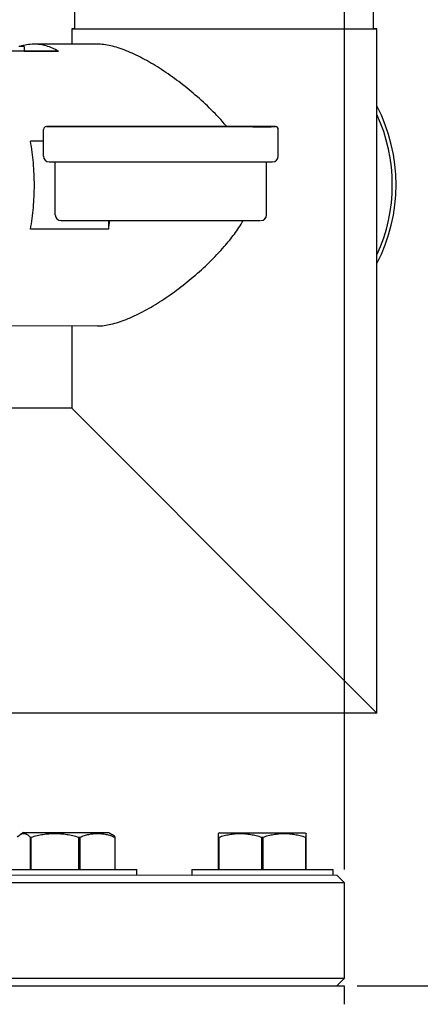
# Model space of a CAD drawing. Header units: inches. Extents: x 15 to 50, y -71 to 91.
# Tile 21 of 49: x 37.15 to 41.41, y 23.76 to 34.24. Entities that reach past the tile are written whole.
import ezdxf

# ---------------------------------------------------------------- set-up
doc = ezdxf.new("R2010")
doc.units = ezdxf.units.IN
doc.header["$LTSCALE"] = 1.21
doc.header["$MEASUREMENT"] = 0
doc.header["$PDMODE"] = 3
doc.header["$PDSIZE"] = 0.3125
doc.layers.get('0').update_dxf_attribs({"linetype": 'CONTINUOUS'})
doc.layers.get('Defpoints').update_dxf_attribs({"linetype": 'CONTINUOUS'})
doc.layers.add('AM_5', color=3, linetype='CONTINUOUS', lineweight=15)
doc.styles.get("Standard").update_dxf_attribs({"font": 'txt', "width": 0.8})
doc.dimstyles.new('STANDARD$0', dxfattribs={"dimtxt": 0.125, "dimasz": 0.125, "dimexe": 0.18, "dimexo": 0.0625, "dimgap": 0.09, "dimtad": 0, "dimtih": 1, "dimtoh": 1, "dimdec": 3, "dimzin": 4, "dimdsep": 46, "dimtxsty": 'Standard', "dimcen": 0.09, "dimadec": 0, "dimazin": 0, "dimtol": 1, "dimtp": 0.005, "dimtm": 0.005, "dimtfac": 1, "dimtdec": 3, "dimtofl": 0, "dimtmove": 0, "dimatfit": 3, "dimfxl": 1, "dimtolj": 1, "dimtzin": 4, "dimarcsym": 0})

# ---------------------------------------------------------------- blocks, each defined once
blk = doc.blocks.new('*D2')
at = {"layer": 'AM_5', "color": 0, "lineweight": -2, "transparency": 16777216}
for p, q in [((40.741, 23.957), (50.41, 23.957)), ((50.014, 23.832), (50.014, -23.292)), ((50.014, -70.72), (50.014, -23.597)), ((34.488, -70.845), (50.41, -70.845))]:
    blk.add_line(p, q, dxfattribs=at)
at = {"layer": 'AM_5', "color": 0, "transparency": 16777216}
for points in [[(49.993, 23.832), (50.035, 23.832), (50.014, 23.957)], [(49.993, -70.72), (50.035, -70.72), (50.014, -70.845)]]:
    blk.add_solid(points, dxfattribs=at)
at = {"layer": 'Defpoints', "color": 0, "transparency": 16777216}
for p in [(40.604, 23.957), (34.351, -70.845), (50.014, -70.845)]:
    blk.add_point(p, dxfattribs=at)
at = {"layer": 'AM_5', "color": 0, "transparency": 16777216, "insert": (50.014, -23.444), "char_height": 0.125, "attachment_point": 5}
blk.add_mtext('\\A1;94.8', dxfattribs=at)
blk = doc.blocks.new('*D3')
at = {"layer": 'AM_5', "color": 0, "lineweight": -2, "transparency": 16777216}
for p, q in [((34.67, 53.301), (50.375, 53.301)), ((49.979, 53.176), (49.979, 38.782)), ((49.979, 24.082), (49.979, 38.477)), ((40.741, 23.957), (50.375, 23.957))]:
    blk.add_line(p, q, dxfattribs=at)
at = {"layer": 'AM_5', "color": 0, "transparency": 16777216}
for points in [[(49.959, 53.176), (50, 53.176), (49.979, 53.301)], [(49.959, 24.082), (50, 24.082), (49.979, 23.957)]]:
    blk.add_solid(points, dxfattribs=at)
at = {"layer": 'Defpoints', "color": 0, "transparency": 16777216}
for p in [(34.532, 53.301), (49.979, 53.301), (40.604, 23.957)]:
    blk.add_point(p, dxfattribs=at)
at = {"layer": 'AM_5', "color": 0, "transparency": 16777216, "insert": (49.979, 38.629), "char_height": 0.125, "attachment_point": 5}
blk.add_mtext('\\A1;29.344', dxfattribs=at)
blk = doc.blocks.new('*D4')
at = {"layer": 'AM_5', "color": 0, "lineweight": -2, "transparency": 16777216}
for p, q in [((40.741, 23.957), (46.922, 23.957)), ((46.526, 23.832), (46.526, 22.262)), ((46.526, 20.387), (46.526, 21.957)), ((42.742, 20.262), (46.922, 20.262))]:
    blk.add_line(p, q, dxfattribs=at)
at = {"layer": 'AM_5', "color": 0, "transparency": 16777216}
for points in [[(46.506, 23.832), (46.547, 23.832), (46.526, 23.957)], [(46.506, 20.387), (46.547, 20.387), (46.526, 20.262)]]:
    blk.add_solid(points, dxfattribs=at)
at = {"layer": 'Defpoints', "color": 0, "transparency": 16777216}
for p in [(40.604, 23.957), (46.526, 23.957), (42.604, 20.262)]:
    blk.add_point(p, dxfattribs=at)
at = {"layer": 'AM_5', "color": 0, "transparency": 16777216, "insert": (46.526, 22.109), "char_height": 0.125, "attachment_point": 5}
blk.add_mtext('\\A1;3.7 TYP.', dxfattribs=at)
blk = doc.blocks.new('*D5')
at = {"layer": 'AM_5', "color": 0, "lineweight": -2, "transparency": 16777216}
for p, q in [((24.604, 25.198), (24.604, 55.734)), ((40.604, 25.197), (40.604, 55.734)), ((24.729, 55.338), (32.305, 55.338)), ((40.479, 55.338), (32.902, 55.338))]:
    blk.add_line(p, q, dxfattribs=at)
at = {"layer": 'AM_5', "color": 0, "transparency": 16777216}
for points in [[(24.729, 55.359), (24.729, 55.317), (24.604, 55.338)], [(40.479, 55.359), (40.479, 55.317), (40.604, 55.338)]]:
    blk.add_solid(points, dxfattribs=at)
at = {"layer": 'Defpoints', "color": 0, "transparency": 16777216}
for p in [(40.604, 55.338), (24.604, 25.061), (40.604, 25.059)]:
    blk.add_point(p, dxfattribs=at)
at = {"layer": 'AM_5', "color": 0, "transparency": 16777216, "insert": (32.604, 55.338), "char_height": 0.125, "attachment_point": 5}
blk.add_mtext('\\A1;16.000', dxfattribs=at)

msp = doc.modelspace()

# ---------------------------------------------------------------- linework, layer by layer
at = {"color": 7, "linetype": 'Continuous'}
for p, q in [((37.7354, 34.1479), (37.7354, 34.3979)), ((40.9154, 34.1481), (40.9154, 34.3981)), ((37.7316, 34.1482), (37.7004, 34.1479)), ((37.7004, 34.1479), (37.7004, 33.984)), ((37.7004, 34.1479), (37.7316, 34.1476)), ((37.7354, 34.1482), (37.7316, 34.1482)), ((37.7316, 34.1476), (37.8774, 34.1473)), ((37.8774, 34.1473), (39.3254, 34.1467)), ((39.3254, 34.1467), (40.7734, 34.1475)), ((40.7734, 34.1475), (40.9192, 34.1479)), ((40.9192, 34.1484), (40.9154, 34.1484)), ((40.9504, 34.1481), (40.9192, 34.1484)), ((40.9192, 34.1479), (40.9504, 34.1481)), ((40.9509, 26.8601), (40.9504, 34.1481)), ((37.9758, 33.9842), (37.2976, 33.9838)), ((37.5591, 33.9085), (36.7284, 33.908)), ((37.1954, 33.9585), (37.138, 33.9584)), ((37.1955, 33.9585), (37.1955, 33.9085)), ((37.1955, 33.9089), (37.5591, 33.9085)), ((37.4006, 32.7919), (37.4007, 33.0769)), ((37.436, 33.107), (37.431, 33.1069)), ((37.431, 33.1069), (37.4357, 33.1069)), ((37.4357, 33.1069), (37.4707, 33.1068)), ((37.4758, 33.1071), (37.436, 33.107)), ((37.4707, 33.1068), (37.6705, 33.1065)), ((37.4758, 33.107), (37.4756, 33.1069)), ((37.4756, 33.1069), (37.6372, 33.1065)), ((37.646, 33.1072), (37.4758, 33.107)), ((37.6705, 33.1072), (37.4758, 33.1071)), ((37.6372, 33.1065), (37.6705, 33.1065)), ((37.6705, 33.1072), (37.646, 33.1072)), ((39.631, 33.1065), (37.6705, 33.1072)), ((39.631, 33.1065), (37.6705, 33.1072)), ((37.6705, 33.1065), (39.6642, 33.1058)), ((37.6705, 33.1065), (39.631, 33.1058)), ((39.6642, 33.1065), (39.631, 33.1065)), ((39.8307, 33.1062), (39.631, 33.1065)), ((39.631, 33.1058), (39.8257, 33.1059)), ((39.8259, 33.1061), (39.6642, 33.1065)), ((39.6642, 33.1058), (39.8257, 33.106)), ((39.8257, 33.106), (39.8259, 33.1061)), ((39.8257, 33.1059), (39.8655, 33.106)), ((39.8657, 33.1061), (39.8307, 33.1062)), ((39.8655, 33.106), (39.8705, 33.1061)), ((39.8705, 33.1061), (39.8657, 33.1061)), ((39.9006, 32.7911), (39.9007, 33.0761)), ((37.4007, 32.9508), (37.261, 32.9507)), ((37.4608, 32.7319), (37.5256, 32.7317)), ((37.5254, 32.1669), (37.5256, 32.7319)), ((37.5256, 32.7317), (37.662, 32.7315)), ((37.662, 32.7315), (39.8355, 32.731)), ((39.7754, 32.1661), (39.7756, 32.7311)), ((39.8355, 32.731), (39.8404, 32.7311)), ((37.5878, 32.1068), (37.7656, 32.1065)), ((37.7656, 32.1065), (39.7073, 32.1061)), ((38.0918, 32.1062), (38.0918, 32.0145)), ((38.0918, 32.0145), (37.261, 32.014)), ((37.9777, 30.9842), (35.8633, 30.9829)), ((37.7006, 30.984), (37.7007, 30.11)), ((37.7007, 30.1099), (36.8887, 30.1098)), ((37.7007, 30.1099), (37.7033, 30.1072)), ((37.7033, 30.1072), (38.3249, 29.4847)), ((38.3249, 29.4847), (39.3258, 28.4837)), ((40.3255, 27.4844), (39.3258, 28.4837)), ((40.9509, 26.8601), (40.3255, 27.4844)), ((40.9488, 26.8601), (36.8889, 26.8598)), ((37.188, 25.5892), (37.1565, 25.571)), ((37.188, 25.5892), (38.0973, 25.5891)), ((38.0973, 25.5891), (38.1288, 25.5709)), ((39.2751, 25.589), (39.2595, 25.58)), ((39.261, 25.5808), (39.261, 25.1983)), ((39.2751, 25.589), (40.1845, 25.5889)), ((40.1845, 25.5889), (40.2001, 25.5799)), ((40.1985, 25.1983), (40.1985, 25.5807)), ((37.2573, 25.5421), (37.2573, 25.1985)), ((37.2573, 25.5421), (37.2697, 25.542)), ((37.2697, 25.1985), (37.2697, 25.542)), ((37.7729, 25.542), (37.7729, 25.1985)), ((37.7729, 25.542), (37.7899, 25.542)), ((37.7899, 25.1985), (37.7899, 25.542)), ((38.1283, 25.5712), (38.1288, 25.5709)), ((38.1583, 25.542), (38.1583, 25.1984)), ((38.1583, 25.542), (38.1628, 25.542)), ((38.1628, 25.1984), (38.1628, 25.542)), ((39.261, 25.5419), (39.2698, 25.5419)), ((39.2698, 25.1983), (39.2698, 25.5419)), ((39.721, 25.5418), (39.721, 25.1983)), ((39.721, 25.5418), (39.7386, 25.5418)), ((39.7385, 25.1983), (39.7386, 25.5418)), ((40.1898, 25.5418), (40.1897, 25.1983)), ((40.1898, 25.5418), (40.1985, 25.5418)), ((36.8926, 25.1986), (38.3926, 25.1984)), ((38.3926, 25.1384), (38.3926, 25.1984)), ((38.9798, 25.1984), (38.9798, 25.1384)), ((38.9798, 25.1984), (40.4798, 25.1982)), ((40.4798, 25.1982), (40.4798, 25.1382)), ((24.6038, 25.0609), (40.6038, 25.0595)), ((24.6825, 25.1397), (40.525, 25.1382)), ((40.525, 25.1382), (40.6038, 25.0595)), ((40.6038, 25.0595), (40.6037, 24.0359)), ((40.6037, 24.0359), (24.6037, 24.0373)), ((40.6037, 24.0359), (40.5249, 23.9571)), ((24.6037, 23.9586), (40.6037, 23.9571)), ((40.6037, 23.9571), (40.6036, 23.7616))]:
    msp.add_line(p, q, dxfattribs=at)
for centre, radius, start, end in [((39.3255, 32.4872), 1.8295, 332.6787, 27.32955), ((39.3255, 32.4872), 1.7895, 335.33814, 24.67012), ((37.5262, 31.5713), 2.3855, 40.0651, 41.0396), ((37.4307, 33.0769), 0.03, 89.97978, 179.97978), ((39.8707, 33.0761), 0.03, 359.97978, 89.97978), ((37.4606, 32.7919), 0.06, 179.97978, 269.97978), ((39.8406, 32.7911), 0.06, 269.97978, 359.97978), ((37.5854, 32.1669), 0.06, 179.97978, 269.97978), ((35.6653, 32.4582), 2.4667, 349.63723, 351.79437), ((39.7154, 32.1661), 0.06, 269.97978, 359.97978)]:
    msp.add_arc(centre, radius, start, end, dxfattribs=at)
for points, knots in [([(37.2976, 33.9838), (37.2723, 33.9837), (37.2213, 33.9795), (37.1717, 33.9672), (37.1473, 33.9592)], [0, 0, 0, 0, 0.4955799, 1, 1, 1, 1]), ([(37.5591, 33.9085), (37.5385, 33.9207), (37.4966, 33.9423), (37.431, 33.9662), (37.3645, 33.9806), (37.3198, 33.9838), (37.2976, 33.9838)], [0, 0, 0, 0, 0.2610295, 0.5128296, 0.7580912, 1, 1, 1, 1]), ([(39.3255, 33.1376), (39.2747, 33.196), (39.168, 33.3077), (38.9975, 33.4623), (38.8488, 33.5805), (38.7274, 33.6675), (38.6365, 33.7279), (38.5458, 33.7834), (38.4558, 33.8335), (38.3673, 33.8776), (38.2811, 33.9149), (38.198, 33.945), (38.119, 33.9671), (38.045, 33.9808), (37.9973, 33.9842), (37.9746, 33.9842)], [0, 0, 0, 0, 0.1425733, 0.2843269, 0.4239492, 0.4923966, 0.5595383, 0.6250147, 0.6884207, 0.7493023, 0.8071745, 0.8615534, 0.9120009, 0.958192, 1, 1, 1, 1]), ([(37.3027, 32.4823), (37.3027, 32.5614), (37.2958, 32.7184), (37.275, 32.8742), (37.261, 32.9507)], [0, 0, 0, 0, 0.5043258, 1, 1, 1, 1]), ([(37.261, 32.014), (37.275, 32.0905), (37.2959, 32.2462), (37.3027, 32.4032), (37.3027, 32.4823)], [0, 0, 0, 0, 0.4956207, 1, 1, 1, 1]), ([(39.3256, 31.8298), (39.3443, 31.8513), (39.381, 31.895), (39.4334, 31.9627), (39.4826, 32.0327), (39.5127, 32.0811), (39.5269, 32.1058)], [0, 0, 0, 0, 0.2501837, 0.5002728, 0.7502091, 1, 1, 1, 1]), ([(37.9764, 30.9842), (37.9991, 30.9842), (38.0469, 30.9877), (38.1209, 31.0014), (38.1999, 31.0235), (38.2829, 31.0536), (38.369, 31.0909), (38.4574, 31.1349), (38.5473, 31.1849), (38.6379, 31.2404), (38.7286, 31.3007), (38.8497, 31.3876), (38.9982, 31.5056), (39.1684, 31.66), (39.2749, 31.7715), (39.3256, 31.8298)], [0, 0, 0, 0, 0.041895, 0.0881553, 0.1386528, 0.1930628, 0.2509492, 0.3118307, 0.3752257, 0.4406828, 0.5077994, 0.5762185, 0.7157802, 0.8574761, 1, 1, 1, 1]), ([(37.1572, 25.5714), (37.1612, 25.5737), (37.1693, 25.5777), (37.1822, 25.581), (37.1952, 25.5813), (37.2081, 25.5785), (37.2207, 25.5728), (37.2332, 25.5647), (37.2455, 25.5543), (37.2534, 25.5463), (37.2573, 25.5421)], [0, 0, 0, 0, 0.1213455, 0.2350646, 0.345605, 0.4583604, 0.5780623, 0.7076718, 0.8483613, 1, 1, 1, 1]), ([(37.2697, 25.542), (37.2902, 25.548), (37.3314, 25.5588), (37.3941, 25.5713), (37.4469, 25.5779), (37.4894, 25.5806), (37.5213, 25.5812), (37.5532, 25.5806), (37.5957, 25.5779), (37.6486, 25.5713), (37.7113, 25.5588), (37.7525, 25.5479), (37.7729, 25.542)], [0, 0, 0, 0, 0.1251346, 0.2501615, 0.3750943, 0.4375499, 0.5000002, 0.5624503, 0.6249056, 0.7498385, 0.8748653, 1, 1, 1, 1]), ([(37.7899, 25.542), (37.8048, 25.5479), (37.8348, 25.5587), (37.8807, 25.5712), (37.9196, 25.5778), (37.9507, 25.5805), (37.9741, 25.5812), (37.9975, 25.5805), (38.0286, 25.5778), (38.0675, 25.5712), (38.1134, 25.5587), (38.1434, 25.5479), (38.1583, 25.542)], [0, 0, 0, 0, 0.1269449, 0.2523843, 0.3765445, 0.4383219, 0.5000006, 0.5616795, 0.6234566, 0.7476157, 0.8730572, 1, 1, 1, 1]), ([(39.2698, 25.5419), (39.2881, 25.5478), (39.325, 25.5586), (39.3813, 25.5711), (39.4287, 25.5777), (39.4668, 25.5804), (39.4954, 25.581), (39.524, 25.5804), (39.5621, 25.5777), (39.6096, 25.5711), (39.6658, 25.5586), (39.7027, 25.5478), (39.721, 25.5418)], [0, 0, 0, 0, 0.1256551, 0.2507996, 0.3755096, 0.4377707, 0.5000002, 0.5622294, 0.6244902, 0.7492005, 0.8743447, 1, 1, 1, 1]), ([(39.7386, 25.5418), (39.7569, 25.5478), (39.7938, 25.5586), (39.85, 25.5711), (39.8975, 25.5777), (39.9356, 25.5803), (39.9642, 25.581), (39.9928, 25.5803), (40.0309, 25.5776), (40.0783, 25.5711), (40.1345, 25.5586), (40.1714, 25.5477), (40.1898, 25.5418)], [0, 0, 0, 0, 0.1256551, 0.2507996, 0.3755096, 0.4377707, 0.5000002, 0.5622294, 0.6244902, 0.7492005, 0.8743447, 1, 1, 1, 1]), ([(37.1224, 25.5421), (37.1279, 25.548), (37.1387, 25.5587), (37.151, 25.5678), (37.1572, 25.5714)], [0, 0, 0, 0, 0.5275272, 1, 1, 1, 1]), ([(38.1628, 25.542), (38.1574, 25.5479), (38.1466, 25.5586), (38.1343, 25.5677), (38.1281, 25.5713)], [0, 0, 0, 0, 0.5275272, 1, 1, 1, 1])]:
    msp.add_open_spline(points, degree=3, knots=knots, dxfattribs=at)
for points in [[(38.1277, 25.5715), (38.1278, 25.5715), (38.128, 25.5714), (38.1281, 25.5713)], [(38.1281, 25.5713), (38.1281, 25.5713), (38.1282, 25.5713), (38.1283, 25.5712)]]:
    msp.add_open_spline(points, degree=3, dxfattribs=at)

# ---------------------------------------------------------------- dimensions: what is measured, and where the dimension line sits
at = {"layer": 'AM_5'}
dim = msp.add_linear_dim(base=(40.6038, 55.3378), p1=(24.6038, 25.0609), p2=(40.6038, 25.0595), dimstyle='STANDARD$0', override={"dimexe": 0.396, "dimexo": 0.1375, "dimzin": 0, "dimcen": 0.198, "dimtol": 0, "dimtdec": 4}, dxfattribs=at)
dim.commit()
dim.dimension.update_dxf_attribs({"geometry": '*D5', "text_midpoint": (32.6038, 55.3378), "dimtype": 160})
for base, p2, override, picture, middle in [((49.9795, 53.3009), (34.5322, 53.3009), {"dimexe": 0.396, "dimexo": 0.1375, "dimzin": 0, "dimcen": 0.198, "dimtol": 0, "dimtdec": 4}, '*D3', (49.9795, 38.629)), ((50.0142, -70.8455), (34.3506, -70.8455), {"dimexe": 0.396, "dimexo": 0.1375, "dimdec": 1, "dimzin": 0, "dimcen": 0.198, "dimtol": 0, "dimtdec": 4}, '*D2', (50.0142, -23.4442))]:
    dim = msp.add_linear_dim(base=base, p1=(40.6037, 23.9571), p2=p2, angle=90, dimstyle='STANDARD$0', override=override, dxfattribs=at)
    dim.commit()
    dim.dimension.update_dxf_attribs({"geometry": picture, "text_midpoint": middle, "dimtype": 160})
dim = msp.add_linear_dim(base=(46.5264, 23.9571), p1=(42.6042, 20.2616), p2=(40.6037, 23.9571), angle=90, text='<> TYP.', dimstyle='STANDARD$0', override={"dimexe": 0.396, "dimexo": 0.1375, "dimdec": 1, "dimzin": 0, "dimcen": 0.198, "dimtol": 0, "dimtdec": 4}, dxfattribs=at)
dim.commit()
dim.dimension.update_dxf_attribs({"geometry": '*D4', "text_midpoint": (46.5264, 22.1094), "dimtype": 160})

doc.saveas('drawing.dxf')
